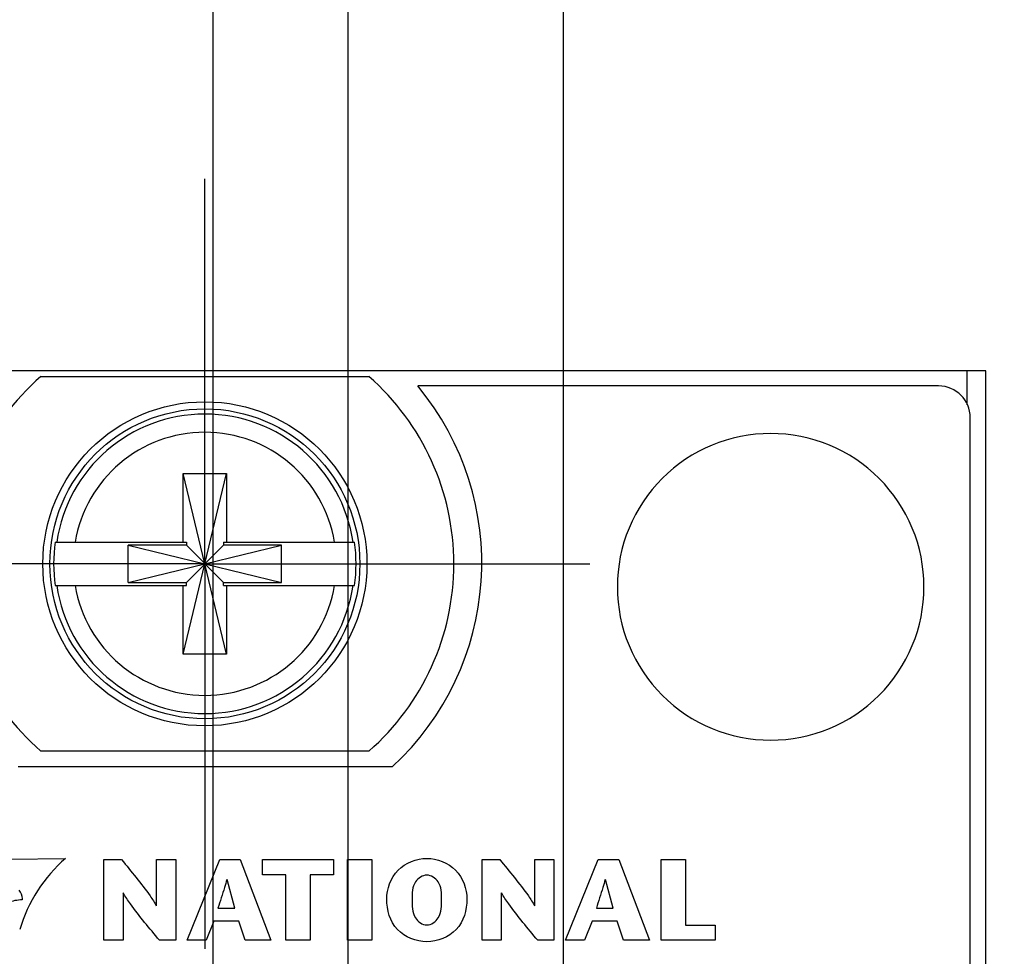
# Model space of a CAD drawing. Header units: inches. Extents: x 0 to 22, y 0 to 17.
# Tile 15 of 24: x 7.1 to 7.7, y 11.9 to 12.5. Entities that reach past the tile are written whole.
import ezdxf

# ---------------------------------------------------------------- set-up
doc = ezdxf.new("R2010")
doc.units = ezdxf.units.IN
doc.header["$LTSCALE"] = 1.21
doc.header["$MEASUREMENT"] = 0
doc.linetypes.add('CENTER', pattern=[0.6, 0.375, -0.075, 0.075, -0.075])
doc.layers.get('0').update_dxf_attribs({"linetype": 'CONTINUOUS'})
for name, color, linetype in [('DEFAULT_1', 7, 'CENTER'), ('DETAIL', 7, 'CONTINUOUS'), ('DIMENSIONS', 7, 'CONTINUOUS')]:
    doc.layers.add(name, color=color, linetype=linetype)
doc.styles.get("Standard").update_dxf_attribs({"font": 'txt', "width": 0.8})
doc.dimstyles.new('DIMSTYLE_1', dxfattribs={"dimtxt": 0.125, "dimasz": 0.18, "dimexe": 0.125, "dimexo": 0.0625, "dimgap": 0.03125, "dimtad": 0, "dimtih": 1, "dimtoh": 1, "dimzin": 0, "dimdsep": 46, "dimtxsty": 'STANDARD', "dimblk": '_FILLED', "dimblk1": '_FILLED', "dimblk2": '_FILLED', "dimcen": 0.09, "dimazin": 0, "dimtp": 0.01, "dimtm": 0.01, "dimtfac": 1, "dimtofl": 0, "dimtmove": 0, "dimatfit": 3, "dimldrblk": '_FILLED', "dimfxl": 1, "dimtolj": 1, "dimtzin": 0, "dimarcsym": 0})
doc.dimstyles.get("Standard").update_dxf_attribs({"dimtxt": 0.125, "dimasz": 0.18, "dimexe": 0.125, "dimexo": 0.0625, "dimgap": 0.09, "dimtad": 0, "dimtih": 1, "dimtoh": 1, "dimzin": 0, "dimdsep": 46, "dimtxsty": 'STANDARD', "dimblk": '_FILLED', "dimblk1": '_FILLED', "dimblk2": '_FILLED', "dimcen": 0.09, "dimazin": 0, "dimtol": 1, "dimtp": 0.02, "dimtm": 0.02, "dimtfac": 1, "dimtofl": 0, "dimtmove": 0, "dimatfit": 3, "dimldrblk": '_FILLED', "dimfxl": 1, "dimtolj": 1, "dimtzin": 0, "dimarcsym": 0})

# ---------------------------------------------------------------- blocks, each defined once
blk = doc.blocks.new('*D19')
at = {"layer": 'DIMENSIONS', "color": 2, "linetype": 'CONTINUOUS'}
for p, q in [((7.26952, 12.8752), (7.26952, 12.96272)), ((7.30709, 12.8149), (7.26952, 12.8752)), ((7.30709, 11.70244), (7.30709, 12.8149))]:
    blk.add_line(p, q, dxfattribs=at)
at = {"layer": 'DIMENSIONS', "color": 2, "linetype": 'CONTINUOUS', "insert": (7.20702, 13.02522), "char_height": 0.125, "width": 1.425, "attachment_point": 1, "rotation": 90, "line_spacing_factor": 0.9}
blk.add_mtext('2X 2.30{\\ftxt.shx;\\W1.000000;\\H0.125000; }[.091]', dxfattribs=at)
blk = doc.blocks.new('_FILLED')
at = {"color": 0, "linetype": 'BYBLOCK'}
blk.add_solid([(0, 0), (-1, 0.1736), (-1, -0.1736)], dxfattribs=at)
blk = doc.blocks.new('*D20')
at = {"layer": 'DIMENSIONS', "color": 2, "linetype": 'CONTINUOUS'}
for p, q in [((7.11274, 12.89028), (7.11274, 12.96272)), ((7.22166, 12.80887), (7.11274, 12.89028)), ((7.22166, 10.26524), (7.22166, 12.80887))]:
    blk.add_line(p, q, dxfattribs=at)
at = {"layer": 'DIMENSIONS', "color": 2, "linetype": 'CONTINUOUS', "insert": (7.05024, 13.02522), "char_height": 0.125, "width": 1.425, "attachment_point": 1, "rotation": 90, "line_spacing_factor": 0.9}
blk.add_mtext('2X 0.13{\\ftxt.shx;\\W1.000000;\\H0.125000; }[.005]', dxfattribs=at)
blk = doc.blocks.new('*D21')
at = {"layer": 'DIMENSIONS', "color": 2, "linetype": 'CONTINUOUS'}
blk.add_line((7.44331, 10.03925), (7.44331, 12.96272), dxfattribs=at)
at = {"layer": 'DIMENSIONS', "color": 2, "linetype": 'CONTINUOUS', "insert": (7.38081, 13.02522), "char_height": 0.125, "width": 1.425, "attachment_point": 1, "rotation": 90, "line_spacing_factor": 0.9}
blk.add_mtext('2X 5.76{\\ftxt.shx;\\W1.000000;\\H0.125000; }[.227]', dxfattribs=at)

msp = doc.modelspace()

# ---------------------------------------------------------------- linework, layer by layer
at = {"color": 7, "linetype": 'CONTINUOUS'}
for p, q in [((7.71037, 12.27522), (6.92237, 12.27522)), ((7.11262, 12.27172), (7.32012, 12.27172)), ((7.69837, 12.27522), (7.69837, 12.25383)), ((7.71037, 7.13731), (7.71037, 12.27522)), ((7.68054, 12.26572), (7.35101, 12.26572)), ((7.70054, 8.17572), (7.70054, 12.24572)), ((7.20259, 12.09613), (7.23015, 12.21031)), ((7.20259, 12.167), (7.20259, 12.21031)), ((7.23015, 12.09613), (7.20259, 12.21031)), ((7.20259, 12.21031), (7.23015, 12.21031)), ((7.23015, 12.21031), (7.23015, 12.167)), ((7.12172, 12.167), (7.20466, 12.167)), ((7.16785, 12.14151), (7.16785, 12.16493)), ((7.16785, 12.14151), (7.26489, 12.16493)), ((7.20466, 12.16493), (7.16785, 12.16493)), ((7.16785, 12.16493), (7.26489, 12.14151)), ((7.20466, 12.167), (7.20466, 12.16493)), ((7.20466, 12.14151), (7.22808, 12.16493)), ((7.22808, 12.14151), (7.20466, 12.16493)), ((7.22808, 12.167), (7.22808, 12.16493)), ((7.22808, 12.167), (7.31102, 12.167)), ((7.26489, 12.16493), (7.22808, 12.16493)), ((7.26489, 12.14151), (7.26489, 12.16493)), ((7.12172, 12.13944), (7.20466, 12.13944)), ((7.16785, 12.14151), (7.20466, 12.14151)), ((7.20259, 12.09613), (7.20259, 12.13944)), ((7.20466, 12.13944), (7.20466, 12.14151)), ((7.22808, 12.13944), (7.22808, 12.14151)), ((7.22808, 12.14151), (7.26489, 12.14151)), ((7.22808, 12.13944), (7.31102, 12.13944)), ((7.23015, 12.13944), (7.23015, 12.09613)), ((7.23015, 12.09613), (7.20259, 12.09613)), ((7.32012, 12.03472), (7.11262, 12.03472)), ((7.3348, 12.02472), (7.09829, 12.02472))]:
    msp.add_line(p, q, dxfattribs=at)
at = {"color": 40, "linetype": 'CONTINUOUS'}
for p, q in [((7.09306, 11.96629), (7.12816, 11.96689)), ((7.15247, 11.91509), (7.15247, 11.96612)), ((7.15247, 11.96612), (7.16365, 11.96612)), ((7.18581, 11.93689), (7.18581, 11.96612)), ((7.18581, 11.96612), (7.19791, 11.96612)), ((7.19791, 11.96612), (7.19791, 11.91509)), ((7.2051, 11.91509), (7.2259, 11.96613)), ((7.2259, 11.96613), (7.23879, 11.96613)), ((7.23879, 11.96613), (7.25818, 11.91509)), ((7.25284, 11.95657), (7.25284, 11.96612)), ((7.25284, 11.96612), (7.29771, 11.96612)), ((7.29771, 11.96612), (7.29771, 11.95657)), ((7.30652, 11.91509), (7.30652, 11.96612)), ((7.30652, 11.96612), (7.3219, 11.96612)), ((7.3219, 11.96612), (7.3219, 11.91509)), ((7.39178, 11.91509), (7.39178, 11.96612)), ((7.39178, 11.96612), (7.40296, 11.96612)), ((7.42511, 11.93689), (7.42511, 11.96612)), ((7.42511, 11.96612), (7.43721, 11.96612)), ((7.43721, 11.96612), (7.43721, 11.91509)), ((7.44445, 11.91509), (7.46523, 11.96613)), ((7.46523, 11.96613), (7.47814, 11.96613)), ((7.47814, 11.96613), (7.49754, 11.91509)), ((7.50502, 11.91509), (7.50502, 11.96612)), ((7.50502, 11.96612), (7.52043, 11.96612)), ((7.52043, 11.96612), (7.52043, 11.92464)), ((7.23537, 11.93536), (7.2304, 11.95359)), ((7.26757, 11.95657), (7.25284, 11.95657)), ((7.26757, 11.91509), (7.26757, 11.95657)), ((7.28298, 11.95657), (7.28298, 11.91509)), ((7.29771, 11.95657), (7.28298, 11.95657)), ((7.47472, 11.93536), (7.46976, 11.95359)), ((7.10096, 11.94073), (7.10098, 11.94141)), ((7.1646, 11.94499), (7.1646, 11.91509)), ((7.40387, 11.94499), (7.40387, 11.91509)), ((7.22465, 11.93536), (7.23537, 11.93536)), ((7.46401, 11.93536), (7.47472, 11.93536)), ((7.22202, 11.92727), (7.21714, 11.91509)), ((7.23784, 11.92727), (7.22202, 11.92727)), ((7.24185, 11.91509), (7.23784, 11.92727)), ((7.46138, 11.92727), (7.45649, 11.91509)), ((7.47719, 11.92727), (7.46138, 11.92727)), ((7.48121, 11.91509), (7.47719, 11.92727)), ((7.52043, 11.92464), (7.53909, 11.92464)), ((7.53909, 11.92464), (7.53909, 11.91509)), ((7.1646, 11.91509), (7.15247, 11.91509)), ((7.19791, 11.91509), (7.18763, 11.91509)), ((7.21714, 11.91509), (7.2051, 11.91509)), ((7.25818, 11.91509), (7.24185, 11.91509)), ((7.28298, 11.91509), (7.26757, 11.91509)), ((7.3219, 11.91509), (7.30652, 11.91509)), ((7.40387, 11.91509), (7.39178, 11.91509)), ((7.43721, 11.91509), (7.42692, 11.91509)), ((7.45649, 11.91509), (7.44445, 11.91509)), ((7.49754, 11.91509), (7.48121, 11.91509)), ((7.53909, 11.91509), (7.50502, 11.91509))]:
    msp.add_line(p, q, dxfattribs=at)
at = {"color": 7, "linetype": 'CONTINUOUS'}
for radius in [0.1025, 0.09803]:
    msp.add_circle((7.21637, 12.15322), radius, dxfattribs=at)
for centre, radius, start, end in [((7.21637, 12.15322), 0.1575, 131.20295, 228.79705), ((7.21637, 12.15322), 0.1575, 311.20295, 48.79705), ((7.21654, 12.15372), 0.175, 312.5114, 39.79182), ((7.68054, 12.24572), 0.02, 0, 90), ((7.21637, 12.15322), 0.09473, 8.36374, 171.63626), ((7.21637, 12.15322), 0.0832, 9.53359, 170.46641), ((7.21637, 12.15322), 0.09565, 171.71661, 188.28339), ((7.21637, 12.15322), 0.09565, 351.71661, 8.28339), ((7.21637, 12.15322), 0.09473, 188.36374, 351.63626), ((7.21637, 12.15322), 0.0832, 189.53359, 350.46641)]:
    msp.add_arc(centre, radius, start, end, dxfattribs=at)
at = {"color": 40, "linetype": 'CONTINUOUS'}
for centre, radius, start, end in [((7.57429, 12.13868), 0.09699, 89.98856, 180.01062), ((7.5743, 12.13868), 0.09698, 359.98588, 89.99853), ((7.57428, 12.13865), 0.09698, 179.99519, 270.01301), ((7.5743, 12.13864), 0.09698, 269.99989, 0.00831)]:
    msp.add_arc(centre, radius, start, end, dxfattribs=at)
for points in [[(7.12816, 11.96689), (7.11475, 11.95517), (7.10435, 11.939), (7.09927, 11.92193)], [(7.10098, 11.94141), (7.10098, 11.94331), (7.10024, 11.94533), (7.099, 11.94678)], [(7.09209, 11.93913), (7.09483, 11.94022), (7.09782, 11.9408), (7.10077, 11.9408)]]:
    msp.add_open_spline(points, degree=3, dxfattribs=at)
for points, knots in [([(7.16365, 11.96612), (7.1698, 11.95856), (7.17765, 11.94921), (7.18451, 11.93906), (7.18565, 11.93689)], [0, 0, 0, 0, 0.798932, 1, 1, 1, 1]), ([(7.3314, 11.94108), (7.3314, 11.94763), (7.3364, 11.96147), (7.35022, 11.96691), (7.35679, 11.96691)], [0, 0, 0, 0, 0.499178, 1, 1, 1, 1]), ([(7.35679, 11.96691), (7.36335, 11.96691), (7.37715, 11.96146), (7.38215, 11.94763), (7.38215, 11.94108)], [0, 0, 0, 0, 0.500571, 1, 1, 1, 1]), ([(7.40296, 11.96612), (7.4091, 11.95855), (7.41695, 11.9492), (7.42381, 11.93906), (7.42494, 11.93689)], [0, 0, 0, 0, 0.798888, 1, 1, 1, 1]), ([(7.23027, 11.95359), (7.22981, 11.95189), (7.22807, 11.94577), (7.22603, 11.93975), (7.22465, 11.93536)], [0, 0, 0, 0, 0.276395, 1, 1, 1, 1]), ([(7.35679, 11.95626), (7.35403, 11.95626), (7.34752, 11.9519), (7.34746, 11.94481), (7.34746, 11.94108)], [0, 0, 0, 0, 0.424773, 1, 1, 1, 1]), ([(7.36612, 11.94108), (7.36612, 11.94481), (7.36606, 11.9519), (7.35955, 11.95626), (7.35679, 11.95626)], [0, 0, 0, 0, 0.575182, 1, 1, 1, 1]), ([(7.46962, 11.95359), (7.46916, 11.95189), (7.46742, 11.94577), (7.46539, 11.93975), (7.46401, 11.93536)], [0, 0, 0, 0, 0.276395, 1, 1, 1, 1]), ([(7.18763, 11.91509), (7.18139, 11.92264), (7.1732, 11.93219), (7.16612, 11.94259), (7.16473, 11.94499)], [0, 0, 0, 0, 0.779603, 1, 1, 1, 1]), ([(7.35679, 11.91412), (7.35008, 11.91412), (7.33558, 11.91969), (7.3314, 11.93429), (7.3314, 11.94108)], [0, 0, 0, 0, 0.497111, 1, 1, 1, 1]), ([(7.34746, 11.94108), (7.34746, 11.9371), (7.34723, 11.92971), (7.35394, 11.92475), (7.35679, 11.92475)], [0, 0, 0, 0, 0.582927, 1, 1, 1, 1]), ([(7.38215, 11.94108), (7.38215, 11.93429), (7.37799, 11.91969), (7.3635, 11.91412), (7.35679, 11.91412)], [0, 0, 0, 0, 0.502972, 1, 1, 1, 1]), ([(7.35679, 11.92475), (7.35964, 11.92475), (7.36633, 11.92972), (7.36612, 11.93709), (7.36612, 11.94108)], [0, 0, 0, 0, 0.416842, 1, 1, 1, 1]), ([(7.42692, 11.91509), (7.42068, 11.92264), (7.4125, 11.93219), (7.40541, 11.94259), (7.40403, 11.94499)], [0, 0, 0, 0, 0.779591, 1, 1, 1, 1])]:
    msp.add_open_spline(points, degree=3, knots=knots, dxfattribs=at)
at = {"layer": 'DEFAULT_1', "color": 7, "linetype": 'CENTER'}
for p, q in [((7.21637, 12.30273), (7.21637, 12.39672)), ((7.21637, 12.15322), (7.21637, 12.30273)), ((7.21637, 12.15322), (7.06686, 12.15322)), ((7.21637, 12.15322), (7.21637, 11.90972)), ((7.21637, 12.15322), (7.45987, 12.15322))]:
    msp.add_line(p, q, dxfattribs=at)

# ---------------------------------------------------------------- dimensions: what is measured, and where the dimension line sits
at = {"layer": 'DIMENSIONS', "color": 2, "linetype": 'CONTINUOUS'}
for feature_location, offset, origin, picture, middle in [((7.22166, 10.26524), (-0.10892, 2.69748), (7.21637, 10.20274), '*D20', (7.11274, 13.73772)), ((7.30709, 11.70244), (-0.03757, 1.26028), (7.21637, 11.63994), '*D19', (7.26952, 13.73772)), ((7.44331, 10.03925), (0, 2.92346), (7.21637, 9.97675), '*D21', (7.44331, 13.73772))]:
    dim = msp.add_ordinate_dim(feature_location=feature_location, offset=offset, dtype=1, origin=origin, text='2X <>', dimstyle='DIMSTYLE_1', dxfattribs=at)
    dim.commit()
    dim.dimension.update_dxf_attribs({"geometry": picture, "text_midpoint": middle})

# ---------------------------------------------------------------- leaders
at = {"layer": 'DETAIL', "color": 2, "linetype": 'CONTINUOUS'}
msp.add_leader([(7.47401, 11.4009), (8.47207, 12.31728), (8.65207, 12.31728)], dimstyle='STANDARD', override={"dimtad": 0}, dxfattribs=at)

doc.saveas('drawing.dxf')
